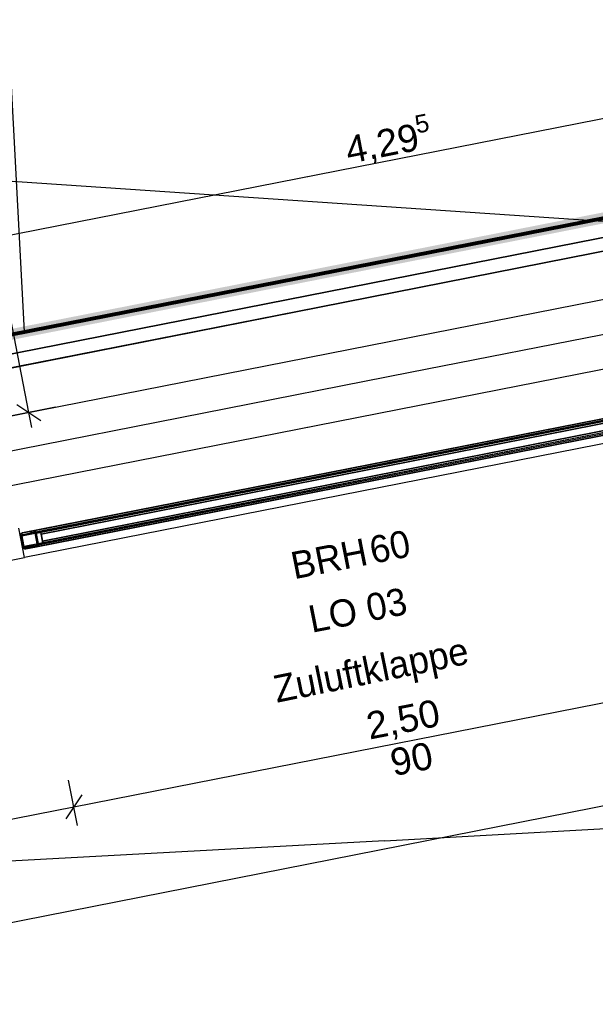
# Model space of a CAD drawing. Extents: x 199 to 1388, y 138 to 979.
# Tile 126 of 155: x 986 to 1029, y 336 to 408. Entities that reach past the tile are written whole.
import ezdxf
from ezdxf.lldxf.tags import DXFTag

# ---------------------------------------------------------------- set-up
doc = ezdxf.new("R2010")
doc.units = 0
doc.layers.get('0').update_dxf_attribs({"lineweight": 25})
for name, color, linetype, lineweight, true_color in [('01 Allgemein Beschriftung-A07ET47SDI', 7, 'Continuous', 25, 0x848484), ('01AFU Allgemein Bemaßung-A07ET47HDI', 7, 'Continuous', 25, 0x848484), ('20 Außenwände-A07ET47EDI', 7, 'Continuous', 25, 0x848484), ('20 Dach Stb-Decke-A07ET47IDI', 7, 'Continuous', 25, 0x848484), ('20 Fenster als Fassade-A07ET47TDI', 7, 'Continuous', 25, 0x848484), ('20 Fundament-A07ET47RDI', 7, 'Continuous', 25, 0x848484), ('A-0', 7, 'Continuous', 25, 0x848484), ('H_Ruecklauf', 5, 'STRICHLINIE2', 35, 0x0000ff), ('H_Vorlauf', 1, 'Continuous', 35, 0xff0000), ('UPO_Loop2', 140, 'Continuous', 30, 0x00bfff), ('Uponor_ZonenGrenze', 1, 'Continuous', 25, 0xff0000)]:
    doc.layers.add(name, color=color, linetype=linetype, lineweight=lineweight, true_color=true_color)
doc.layers.add('02 Raster Gebäude-A07ET47NDI', color=7, linetype='Continuous', lineweight=25)
doc.styles.get("Standard").update_dxf_attribs({"font": 'arial.ttf'})
tags = doc.linetypes.add('Raster-A07ET47ODI', pattern=[0.2, 0.1, -0.05, 0, -0.05]).pattern_tags.tags
tags[10:11] = [DXFTag(74, 4), DXFTag(75, 0), DXFTag(340, '0'), DXFTag(46, 1.0), DXFTag(50, 0.0), DXFTag(44, 0.0), DXFTag(45, 0.0)]
tags[8:9] = [DXFTag(74, 4), DXFTag(75, 0), DXFTag(340, '0'), DXFTag(46, 1.0), DXFTag(50, 0.0), DXFTag(44, 0.0), DXFTag(45, 0.0)]
tags[6:7] = [DXFTag(74, 4), DXFTag(75, 0), DXFTag(340, '0'), DXFTag(46, 1.0), DXFTag(50, 0.0), DXFTag(44, 0.0), DXFTag(45, 0.0)]
tags[4:5] = [DXFTag(74, 4), DXFTag(75, 0), DXFTag(340, '0'), DXFTag(46, 1.0), DXFTag(50, 0.0), DXFTag(44, 0.0), DXFTag(45, 0.0)]
tags = doc.linetypes.add('Strichlinie eng-A07ET47GDI', pattern=[0.115, 0.075, -0.04]).pattern_tags.tags
tags[6:7] = [DXFTag(74, 4), DXFTag(75, 0), DXFTag(340, '0'), DXFTag(46, 1.0), DXFTag(50, 0.0), DXFTag(44, 0.0), DXFTag(45, 0.0)]
tags[4:5] = [DXFTag(74, 4), DXFTag(75, 0), DXFTag(340, '0'), DXFTag(46, 1.0), DXFTag(50, 0.0), DXFTag(44, 0.0), DXFTag(45, 0.0)]
tags = doc.linetypes.add('STRICHLINIE2', pattern=[9.525, 6.35, -3.175]).pattern_tags.tags
tags[6:7] = [DXFTag(74, 4), DXFTag(75, 0), DXFTag(340, '0'), DXFTag(46, 0.0), DXFTag(50, 0.0), DXFTag(44, 0.0), DXFTag(45, 0.0)]
tags[4:5] = [DXFTag(74, 4), DXFTag(75, 0), DXFTag(340, '0'), DXFTag(46, 0.0), DXFTag(50, 0.0), DXFTag(44, 0.0), DXFTag(45, 0.0)]
tags = doc.linetypes.add('Öffnungslinie Tür Fenster-A07ET47JDI', pattern=[0.115, 0.075, -0.04]).pattern_tags.tags
tags[6:7] = [DXFTag(74, 4), DXFTag(75, 0), DXFTag(340, '0'), DXFTag(46, 1.0), DXFTag(50, 0.0), DXFTag(44, 0.0), DXFTag(45, 0.0)]
tags[4:5] = [DXFTag(74, 4), DXFTag(75, 0), DXFTag(340, '0'), DXFTag(46, 1.0), DXFTag(50, 0.0), DXFTag(44, 0.0), DXFTag(45, 0.0)]

# ---------------------------------------------------------------- blocks, each defined once
blk = doc.blocks.new('Referenz-A07ET47ZDI', base_point=(226.995, 158.1))
at = {"layer": '01AFU Allgemein Bemaßung-A07ET47HDI'}
for p, q in [((986.994, 379.423), (972.18, 454.822)), ((1055.921, 406.294), (971.644, 389.735)), ((988.956, 379.809), (985.614, 379.152)), ((986.113, 380.014), (987.874, 378.832)), ((987.21, 378.319), (986.994, 379.423)), ((990.302, 350.364), (1039.361, 360.02)), ((779.357, 301.248), (1069.271, 358.314)), ((990.574, 348.984), (989.916, 352.326)), ((990.893, 351.244), (989.711, 349.483)), ((970.679, 346.501), (990.302, 350.364))]:
    blk.add_line(p, q, dxfattribs=at)
at = {"layer": '02 Raster Gebäude-A07ET47NDI', "linetype": 'Raster-A07ET47ODI', "ltscale": 56.250004}
for p, q in [((865.826, 404.553), (1084.166, 389.8)), ((1015.097, 382.381), (1077.861, 394.735)), ((330.77, 247.68), (1015.097, 382.381)), ((1013.211, 347.869), (1077.601, 351.393)), ((1013.211, 347.869), (329.65, 310.451))]:
    blk.add_line(p, q, dxfattribs=at)
at = {"layer": '02 Raster Gebäude-A07ET47NDI', "linetype": 'ByBlock', "ltscale": 56.250004}
for p, q in [((1015.097, 382.381), (1015.097, 382.381)), ((1015.097, 382.381), (1015.097, 382.381)), ((1013.211, 347.869), (1013.211, 347.869)), ((1013.211, 347.869), (1013.211, 347.869))]:
    blk.add_line(p, q, dxfattribs=at)
at = {"layer": '20 Außenwände-A07ET47EDI'}
for p, q in [((1033.736, 388.598), (984.677, 378.941)), ((1035.744, 378.393), (986.685, 368.737)), ((986.685, 368.737), (986.261, 370.895)), ((967.062, 364.874), (986.685, 368.737))]:
    blk.add_line(p, q, dxfattribs=at)
at = {"layer": '20 Dach Stb-Decke-A07ET47IDI', "linetype": 'Öffnungslinie Tür Fenster-A07ET47JDI', "ltscale": 56.250004}
blk.add_line((773.259, 332.23), (1063.172, 389.296), dxfattribs=at)
at = {"layer": '20 Fenster als Fassade-A07ET47TDI', "linetype": 'Strichlinie eng-A07ET47GDI', "ltscale": 56.250004}
for p, q in [((1035.2, 380.121), (986.534, 370.542)), ((1035.435, 379.963), (986.376, 370.307)), ((1035.59, 379.178), (986.531, 369.522)), ((1035.432, 378.944), (986.766, 369.364)), ((986.376, 370.307), (986.383, 370.41)), ((986.531, 369.522), (986.376, 370.307)), ((986.383, 370.41), (986.441, 370.496)), ((986.441, 370.496), (986.534, 370.542)), ((986.577, 369.429), (986.531, 369.522)), ((986.663, 369.371), (986.577, 369.429)), ((986.766, 369.364), (986.663, 369.371))]:
    blk.add_line(p, q, dxfattribs=at)
at = {"layer": '20 Fenster als Fassade-A07ET47TDI'}
for p, q in [((987.319, 370.696), (1034.415, 379.966)), ((987.554, 370.538), (1034.258, 379.732)), ((987.849, 370.698), (1033.924, 379.768)), ((987.894, 370.467), (1033.97, 379.537)), ((1033.97, 379.537), (987.894, 370.467)), ((987.551, 369.519), (1034.647, 378.789)), ((987.708, 369.754), (1034.412, 378.947)), ((1034.072, 379.018), (987.996, 369.948)), ((987.996, 369.948), (1034.072, 379.018)), ((1034.118, 378.787), (988.042, 369.717)), ((986.534, 370.542), (987.319, 370.696)), ((987.24, 370.681), (987.126, 370.556)), ((987.319, 370.696), (987.422, 370.689)), ((987.422, 370.689), (987.508, 370.631)), ((987.535, 370.637), (987.849, 370.698)), ((987.849, 370.698), (988.042, 369.717)), ((987.894, 370.467), (987.849, 370.698)), ((986.383, 370.41), (986.376, 370.307)), ((986.376, 370.307), (986.531, 369.522)), ((986.383, 370.41), (986.441, 370.496)), ((986.441, 370.496), (986.534, 370.542)), ((986.475, 370.326), (987.456, 370.519)), ((986.478, 370.378), (986.475, 370.326)), ((986.475, 370.326), (986.629, 369.541)), ((986.478, 370.378), (986.507, 370.421)), ((986.507, 370.421), (986.553, 370.443)), ((986.553, 370.443), (987.338, 370.598)), ((987.338, 370.598), (987.39, 370.594)), ((987.39, 370.594), (987.433, 370.566)), ((987.456, 370.519), (987.433, 370.566)), ((987.61, 369.734), (987.456, 370.519)), ((987.554, 370.538), (987.508, 370.631)), ((987.595, 370.328), (987.511, 370.237)), ((987.728, 369.655), (987.535, 370.637)), ((987.708, 369.754), (987.554, 370.538)), ((987.996, 369.948), (987.894, 370.467)), ((988.042, 369.717), (987.996, 369.948)), ((986.552, 369.934), (986.468, 369.843)), ((986.531, 369.522), (986.577, 369.429)), ((986.577, 369.429), (986.663, 369.371)), ((986.629, 369.541), (987.61, 369.734)), ((986.629, 369.541), (986.652, 369.495)), ((986.652, 369.495), (986.695, 369.466)), ((986.663, 369.371), (986.766, 369.364)), ((986.695, 369.466), (986.747, 369.462)), ((986.808, 369.474), (986.71, 369.368)), ((986.747, 369.462), (987.531, 369.617)), ((986.766, 369.364), (987.551, 369.519)), ((987.531, 369.617), (987.578, 369.64)), ((987.551, 369.519), (987.644, 369.564)), ((987.578, 369.64), (987.607, 369.683)), ((987.607, 369.683), (987.61, 369.734)), ((987.644, 369.564), (987.701, 369.65)), ((987.701, 369.65), (987.708, 369.754)), ((988.042, 369.717), (987.728, 369.655))]:
    blk.add_line(p, q, dxfattribs=at)
at = {"layer": '20 Fundament-A07ET47RDI', "linetype": 'Öffnungslinie Tür Fenster-A07ET47JDI', "ltscale": 56.250004}
blk.add_line((1055.131, 396.376), (773.833, 341.006), dxfattribs=at)
at = {"layer": 'A-0', "linetype": 'Continuous', "ltscale": 312.5}
for p, q in [((986.685, 368.737), (986.261, 370.895)), ((987.319, 370.696), (986.534, 370.542)), ((987.422, 370.689), (987.319, 370.696)), ((987.508, 370.631), (987.422, 370.689)), ((986.383, 370.41), (986.376, 370.307)), ((986.376, 370.307), (986.531, 369.522)), ((986.441, 370.496), (986.383, 370.41)), ((986.534, 370.542), (986.441, 370.496)), ((986.475, 370.326), (986.478, 370.378)), ((986.629, 369.541), (986.475, 370.326)), ((986.478, 370.378), (986.507, 370.421)), ((986.507, 370.421), (986.553, 370.443)), ((986.553, 370.443), (987.338, 370.598)), ((987.338, 370.598), (987.39, 370.594)), ((987.39, 370.594), (987.433, 370.566)), ((987.433, 370.566), (987.456, 370.519)), ((987.456, 370.519), (987.61, 369.734)), ((987.554, 370.538), (987.508, 370.631)), ((987.708, 369.754), (987.554, 370.538)), ((986.531, 369.522), (986.577, 369.429)), ((986.577, 369.429), (986.663, 369.371)), ((986.652, 369.495), (986.629, 369.541)), ((986.695, 369.466), (986.652, 369.495)), ((986.663, 369.371), (986.766, 369.364)), ((986.747, 369.462), (986.695, 369.466)), ((987.531, 369.617), (986.747, 369.462)), ((986.766, 369.364), (987.551, 369.519)), ((987.578, 369.64), (987.531, 369.617)), ((987.551, 369.519), (987.644, 369.564)), ((987.607, 369.683), (987.578, 369.64)), ((987.61, 369.734), (987.607, 369.683)), ((987.644, 369.564), (987.701, 369.65)), ((987.701, 369.65), (987.708, 369.754)), ((967.062, 364.874), (986.685, 368.737))]:
    blk.add_line(p, q, dxfattribs=at)
at = {"layer": '01 Allgemein Beschriftung-A07ET47SDI', "insert": (1004.863, 359.99), "char_height": 2, "attachment_point": 1, "rotation": 11.50432}
blk.add_mtext('{\\fCentury Gothic;Zuluftklappe}', dxfattribs=at)
at = {"layer": '01AFU Allgemein Bemaßung-A07ET47HDI', "linetype": 'ByBlock', "ltscale": 40.625, "attachment_point": 1}
for s, insert, char_height, rotation in [('{\\fArial;5}', (1015.335, 401.264), 1.32, 11.1156), ('{\\fArial;4,29}', (1010.168, 399.699), 2, 11.1156), ('{\\fArial;2,50}', (1011.708, 357.278), 2, 11.1356), ('{\\fArial;90}', (1013.474, 354.584), 2, 11.1356)]:
    blk.add_mtext(s, dxfattribs=dict(at, insert=insert, char_height=char_height, rotation=rotation))
at = {"layer": '20 Außenwände-A07ET47EDI', "linetype": 'Continuous', "ltscale": 56.250004, "char_height": 2, "attachment_point": 1, "rotation": 11.1356}
for s, insert in [('{\\fCentury Gothic;60}', (1011.943, 370.228)), ('{\\fCentury Gothic;BRH}', (1006.158, 369.089)), ('{\\fCentury Gothic;03}', (1011.693, 365.979)), ('{\\fCentury Gothic;LO}', (1007.454, 365.145))]:
    blk.add_mtext(s, dxfattribs=dict(at, insert=insert))
blk = doc.blocks.new('Polylinie-A07ET4CTDI', base_point=(763.459, 342.858))
at = {"color": 0, "linetype": 'ByBlock', "lineweight": -2, "ltscale": 0.25}
for points in [[(777.722, 343.821), (773.58, 343.821), (1057.202, 398.833)], [(773.58, 343.821), (1057.202, 398.833), (1053.059, 398.833)]]:
    blk.add_solid(points, dxfattribs=at)

msp = doc.modelspace()

# ---------------------------------------------------------------- linework, layer by layer
at = {"layer": 'H_Ruecklauf', "ltscale": 0.35}
msp.add_line((1058.035, 396.948), (776.806, 341.592), dxfattribs=at)
at = {"layer": 'H_Vorlauf', "ltscale": 0.35}
msp.add_line((1057.842, 397.929), (777.742, 342.795), dxfattribs=at)
at = {"layer": 'UPO_Loop2', "color": 40, "lineweight": 80, "ltscale": 0.8, "true_color": 0xf8d731}
msp.add_line((773.206, 343.339), (1056.823, 399.166), dxfattribs=at)
at = {"layer": 'Uponor_ZonenGrenze', "ltscale": 0.25}
msp.add_line((979.506, 520.658), (986.658, 385.357), dxfattribs=at)

# ---------------------------------------------------------------- block references
at = {"layer": 'UPO_Loop2', "color": 219, "lineweight": 80, "ltscale": 4000.00006, "true_color": 0x642165}
msp.add_blockref('Referenz-A07ET47ZDI', (226.995, 158.1), dxfattribs=at)
at = {"layer": 'Uponor_ZonenGrenze', "ltscale": 0.25}
msp.add_blockref('Polylinie-A07ET4CTDI', (763.459, 342.858), dxfattribs=at)

doc.saveas('drawing.dxf')
